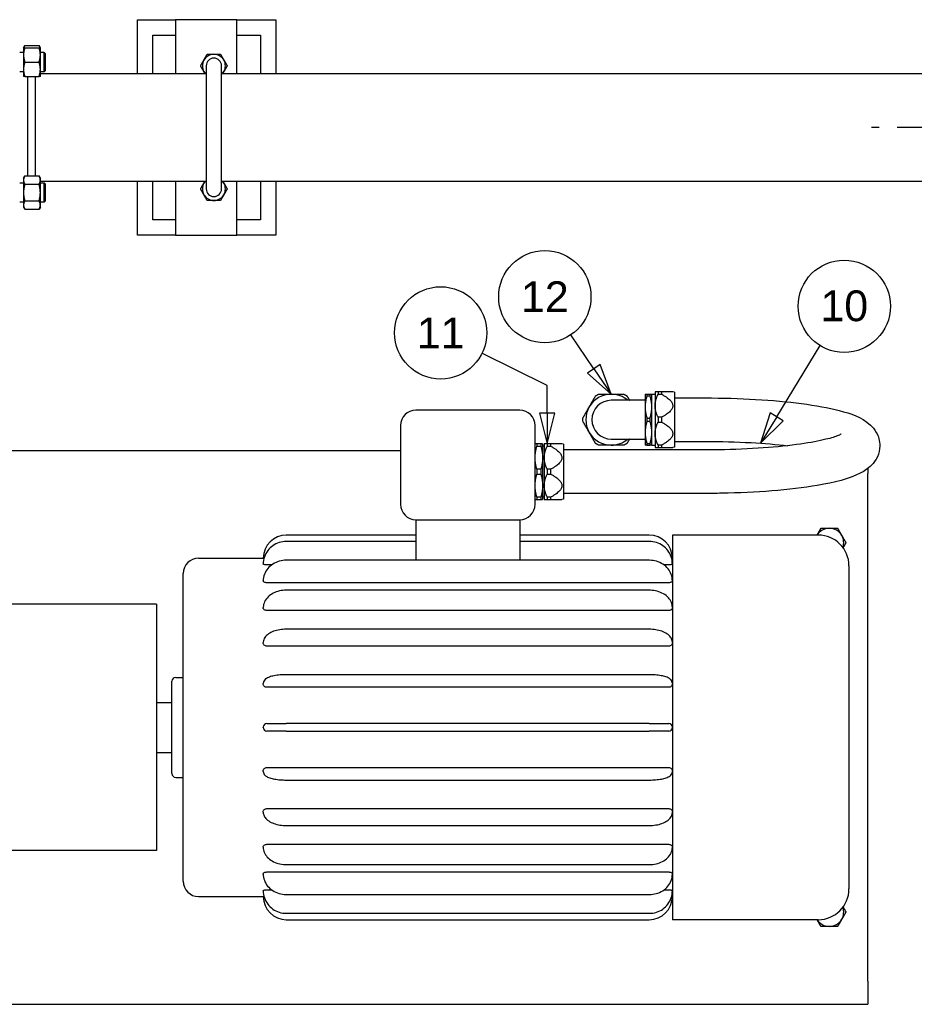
# Paper-space layout 'SHEET_2' of a CAD drawing. Header units: inches. Extents: x 2 to 369, y 6 to 267.
# Tile 33 of 64: x 119 to 148, y 82 to 114. Entities that reach past the tile are written whole.
import ezdxf

# ---------------------------------------------------------------- set-up
doc = ezdxf.new("R2010")
doc.units = ezdxf.units.IN
doc.header["$LTSCALE"] = 8
doc.header["$MEASUREMENT"] = 0
doc.linetypes.add('CHAIN', pattern=[0.7087, 0.4724, -0.0591, 0.1181, -0.0591])
doc.layers.get('0').update_dxf_attribs({"lineweight": 25})
doc.layers.add('CENTER', color=7, linetype='CHAIN', lineweight=25)
doc.layers.add('DIMEN', color=7, linetype='Continuous', lineweight=25)
doc.styles.add('Current-ANSI', font='arial.ttf')

# ---------------------------------------------------------------- blocks, each defined once
blk = doc.blocks.new('Balloon39')
at = {"layer": 'DIMEN', "linetype": 'Continuous', "lineweight": 25}
for p, q in [((17.1852, 12.8476), (17.0908, 12.9862)), ((17.211, 12.8652), (17.1594, 12.83)), ((17.1852, 12.8476), (17.2556, 12.7443)), ((17.2556, 12.7443), (17.211, 12.8652)), ((17.1594, 12.83), (17.2556, 12.7443))]:
    blk.add_line(p, q, dxfattribs=at)
at = {"layer": 'DIMEN', "linetype": 'Continuous', "lineweight": 25, "flags": 128}
blk.add_lwpolyline([(17.1594, 12.83), (17.2556, 12.7443), (17.211, 12.8652), (17.1594, 12.83)], dxfattribs=at)
at = {"layer": 'DIMEN'}
blk.add_circle((16.9856, 13.1405), 0.1875, dxfattribs=at)
blk.add_solid([(17.1594, 12.83), (17.2556, 12.7443), (17.211, 12.8652), (17.1594, 12.83)], dxfattribs=at)
at = {"layer": 'DIMEN', "insert": (16.9856, 13.1405), "char_height": 0.125, "attachment_point": 5, "style": 'Current-ANSI'}
blk.add_mtext('12', dxfattribs=at)
blk = doc.blocks.new('Balloon40')
at = {"layer": 'DIMEN', "linetype": 'Continuous', "lineweight": 25}
for p, q in [((17.9277, 12.6519), (18.1049, 12.942)), ((17.9011, 12.6682), (17.8626, 12.5453)), ((17.9277, 12.6519), (17.8626, 12.5453)), ((17.9544, 12.6357), (17.9011, 12.6682)), ((17.8626, 12.5453), (17.9544, 12.6357))]:
    blk.add_line(p, q, dxfattribs=at)
at = {"layer": 'DIMEN', "linetype": 'Continuous', "lineweight": 25, "flags": 128}
blk.add_lwpolyline([(17.9011, 12.6682), (17.8626, 12.5453), (17.9544, 12.6357), (17.9011, 12.6682)], dxfattribs=at)
at = {"layer": 'DIMEN'}
blk.add_circle((18.2024, 13.1017), 0.1875, dxfattribs=at)
blk.add_solid([(17.9011, 12.6682), (17.8626, 12.5453), (17.9544, 12.6357), (17.9011, 12.6682)], dxfattribs=at)
at = {"layer": 'DIMEN', "insert": (18.2024, 13.1028), "char_height": 0.125, "attachment_point": 5, "style": 'Current-ANSI'}
blk.add_mtext('10', dxfattribs=at)
blk = doc.blocks.new('Balloon41')
at = {"layer": 'DIMEN', "linetype": 'Continuous', "lineweight": 25}
for p, q in [((16.9955, 12.7797), (16.73, 12.9108)), ((16.9955, 12.6679), (16.9955, 12.7797)), ((16.9642, 12.6679), (16.9955, 12.5429)), ((17.0267, 12.6679), (16.9642, 12.6679)), ((16.9955, 12.6679), (16.9955, 12.5429)), ((16.9955, 12.5429), (17.0267, 12.6679))]:
    blk.add_line(p, q, dxfattribs=at)
at = {"layer": 'DIMEN', "linetype": 'Continuous', "lineweight": 25, "flags": 128}
blk.add_lwpolyline([(16.9642, 12.6679), (16.9955, 12.5429), (17.0267, 12.6679), (16.9642, 12.6679)], dxfattribs=at)
at = {"layer": 'DIMEN'}
blk.add_circle((16.5625, 12.9935), 0.1875, dxfattribs=at)
blk.add_solid([(16.9642, 12.6679), (16.9955, 12.5429), (17.0267, 12.6679), (16.9642, 12.6679)], dxfattribs=at)
at = {"layer": 'DIMEN', "insert": (16.5625, 12.9935), "char_height": 0.125, "attachment_point": 5, "style": 'Current-ANSI'}
blk.add_mtext('11', dxfattribs=at)

psp = doc.layouts.new('SHEET_2')

# ---------------------------------------------------------------- linework, layer by layer
for p, q in [((122.639, 112.378), (122.639, 114.128)), ((122.639, 114.128), (123.877, 114.128)), ((125.877, 114.128), (123.877, 114.128)), ((123.877, 114.128), (123.877, 112.378)), ((125.877, 114.128), (127.139, 114.128)), ((125.877, 112.378), (125.877, 114.128)), ((127.139, 114.128), (127.139, 112.378)), ((123.139, 113.628), (123.877, 113.628)), ((123.139, 112.378), (123.139, 113.628)), ((125.877, 113.628), (126.639, 113.628)), ((126.639, 113.628), (126.639, 112.378)), ((118.939, 113.218), (118.981, 113.29)), ((118.981, 113.29), (119.444, 113.29)), ((119.486, 113.218), (119.444, 113.29)), ((118.939, 113.061), (118.814, 113.061)), ((118.939, 113.218), (118.939, 112.983)), ((118.939, 112.983), (118.939, 112.515)), ((118.981, 113.218), (119.444, 113.218)), ((119.486, 112.983), (119.486, 113.218)), ((119.611, 113.061), (119.486, 113.061)), ((119.486, 112.515), (119.486, 112.983)), ((119.611, 112.436), (119.611, 113.061)), ((119.643, 113.03), (119.611, 113.061)), ((119.643, 113.03), (119.643, 112.468)), ((118.981, 112.749), (119.444, 112.749)), ((118.939, 112.436), (118.814, 112.436)), ((118.939, 112.515), (118.939, 112.28)), ((119.486, 112.28), (119.486, 112.515)), ((119.611, 112.436), (119.486, 112.436)), ((119.486, 112.378), (124.877, 112.378)), ((119.643, 112.468), (119.611, 112.436)), ((124.877, 112.628), (124.877, 108.628)), ((125.377, 108.628), (125.377, 112.628)), ((125.377, 112.378), (150.117, 112.378)), ((118.981, 112.28), (119.444, 112.28)), ((119.064, 112.28), (119.064, 109.048)), ((119.314, 112.28), (119.314, 109.048)), ((118.939, 108.819), (118.814, 108.819)), ((118.939, 108.975), (118.981, 109.048)), ((118.939, 108.975), (118.939, 108.912)), ((118.939, 108.912), (118.939, 108.506)), ((118.981, 109.048), (119.444, 109.048)), ((119.486, 108.975), (119.444, 109.048)), ((119.486, 108.912), (119.486, 108.975)), ((119.486, 108.506), (119.486, 108.912)), ((119.486, 108.878), (124.877, 108.878)), ((119.611, 108.819), (119.486, 108.819)), ((119.611, 108.194), (119.611, 108.819)), ((119.643, 108.788), (119.611, 108.819)), ((122.639, 107.128), (122.639, 108.878)), ((123.139, 107.628), (123.139, 108.878)), ((123.877, 108.878), (123.877, 107.128)), ((125.377, 108.878), (150.117, 108.878)), ((125.877, 107.128), (125.877, 108.878)), ((126.639, 108.878), (126.639, 107.628)), ((127.139, 108.878), (127.139, 107.128)), ((118.939, 108.506), (118.939, 108.1)), ((118.981, 108.777), (119.444, 108.777)), ((119.486, 108.1), (119.486, 108.506)), ((119.643, 108.788), (119.643, 108.225)), ((118.939, 108.194), (118.814, 108.194)), ((118.981, 108.236), (119.444, 108.236)), ((119.611, 108.194), (119.486, 108.194)), ((119.643, 108.225), (119.611, 108.194)), ((118.939, 108.1), (118.939, 108.038)), ((118.939, 108.038), (118.981, 107.965)), ((118.981, 107.965), (119.444, 107.965)), ((119.486, 108.038), (119.444, 107.965)), ((119.486, 108.038), (119.486, 108.1)), ((123.877, 107.628), (123.139, 107.628)), ((126.639, 107.628), (125.877, 107.628)), ((123.877, 107.128), (122.639, 107.128)), ((123.877, 107.128), (125.877, 107.128)), ((127.139, 107.128), (125.877, 107.128)), ((139.146, 101.955), (139.146, 101.541)), ((139.204, 101.955), (139.306, 101.955)), ((139.204, 101.903), (139.306, 101.903)), ((139.363, 101.541), (139.363, 101.955)), ((139.363, 101.954), (139.469, 101.954)), ((139.469, 102.033), (139.469, 101.58)), ((139.677, 102.033), (139.568, 102.033)), ((139.568, 102.033), (139.568, 101.956)), ((139.568, 101.956), (139.677, 101.956)), ((139.677, 102.033), (139.677, 101.956)), ((140.099, 102.018), (140.045, 102.033)), ((140.099, 102.018), (140.099, 100.237)), ((140.099, 101.834), (141.099, 101.834)), ((139.146, 101.758), (138.044, 101.758)), ((139.146, 101.541), (139.146, 100.714)), ((139.363, 100.714), (139.363, 101.541)), ((139.469, 101.58), (139.469, 100.675)), ((135.069, 101.438), (131.694, 101.438)), ((139.204, 101.179), (139.306, 101.179)), ((139.677, 101.205), (139.568, 101.205)), ((139.568, 101.205), (139.568, 101.05)), ((139.677, 101.205), (139.677, 101.05)), ((131.194, 100.938), (131.194, 98.378)), ((135.569, 98.378), (135.569, 100.938)), ((139.204, 101.076), (139.306, 101.076)), ((139.568, 101.05), (139.677, 101.05)), ((138.044, 100.498), (139.146, 100.498)), ((139.146, 100.714), (139.146, 100.301)), ((139.363, 100.301), (139.363, 100.714)), ((139.469, 100.675), (139.469, 100.222)), ((135.757, 100.343), (135.626, 100.343)), ((135.626, 100.343), (135.626, 100.266)), ((135.626, 100.266), (135.757, 100.266)), ((135.757, 100.343), (135.757, 100.266)), ((135.813, 100.343), (135.813, 99.89)), ((135.865, 100.264), (135.813, 100.264)), ((135.865, 100.343), (135.865, 99.89)), ((136.073, 100.343), (135.964, 100.343)), ((135.964, 100.343), (135.964, 100.266)), ((135.964, 100.266), (136.073, 100.266)), ((136.073, 100.343), (136.073, 100.266)), ((136.495, 100.328), (136.441, 100.343)), ((136.495, 100.328), (136.495, 98.547)), ((139.204, 100.352), (139.306, 100.352)), ((139.204, 100.301), (139.306, 100.301)), ((139.363, 100.301), (139.469, 100.301)), ((139.677, 100.299), (139.568, 100.299)), ((139.568, 100.299), (139.568, 100.222)), ((139.568, 100.222), (139.677, 100.222)), ((139.677, 100.299), (139.677, 100.222)), ((140.099, 100.237), (140.045, 100.222)), ((140.099, 100.421), (141.099, 100.421)), ((98.382, 100.128), (131.194, 100.128)), ((135.813, 99.89), (135.813, 98.985)), ((135.865, 99.89), (135.865, 98.985)), ((141.099, 100.144), (136.495, 100.144)), ((146.382, 99.54), (146.382, 99.378)), ((135.757, 99.515), (135.626, 99.515)), ((135.626, 99.515), (135.626, 99.36)), ((135.626, 99.36), (135.757, 99.36)), ((135.757, 99.515), (135.757, 99.36)), ((136.073, 99.515), (135.964, 99.515)), ((135.964, 99.515), (135.964, 99.36)), ((135.964, 99.36), (136.073, 99.36)), ((136.073, 99.515), (136.073, 99.36)), ((146.382, 82.878), (146.382, 99.378)), ((135.813, 98.985), (135.813, 98.532)), ((135.865, 98.985), (135.865, 98.532)), ((135.757, 98.609), (135.626, 98.609)), ((135.626, 98.609), (135.626, 98.532)), ((135.757, 98.609), (135.757, 98.532)), ((135.865, 98.611), (135.813, 98.611)), ((136.073, 98.609), (135.964, 98.609)), ((135.964, 98.609), (135.964, 98.532)), ((136.073, 98.609), (136.073, 98.532)), ((141.099, 98.731), (136.495, 98.731)), ((135.626, 98.532), (135.757, 98.532)), ((135.964, 98.532), (136.073, 98.532)), ((136.495, 98.547), (136.441, 98.532)), ((131.694, 97.878), (131.694, 96.559)), ((131.694, 97.878), (135.069, 97.878)), ((135.069, 97.878), (135.069, 96.559)), ((131.694, 97.378), (127.482, 97.378)), ((139.282, 97.378), (135.069, 97.378)), ((140.032, 97.378), (140.032, 84.878)), ((144.772, 97.378), (140.032, 97.378)), ((131.694, 97.17), (127.482, 97.17)), ((139.282, 97.17), (135.069, 97.17)), ((124.632, 96.628), (126.732, 96.628)), ((126.732, 96.628), (126.732, 96.628)), ((126.732, 96.44), (126.732, 96.441)), ((126.732, 96.439), (126.732, 96.44)), ((126.732, 96.439), (126.732, 96.439)), ((127.004, 96.406), (126.852, 96.406)), ((139.282, 96.559), (127.482, 96.559)), ((139.912, 96.406), (139.76, 96.406)), ((145.772, 96.378), (145.772, 85.878)), ((124.132, 86.128), (124.132, 96.128)), ((126.732, 95.891), (126.732, 95.893)), ((126.732, 95.888), (126.732, 95.891)), ((126.732, 95.888), (126.732, 95.888)), ((139.912, 95.827), (126.852, 95.827)), ((139.282, 95.586), (127.482, 95.586)), ((123.257, 95.128), (113.257, 95.128)), ((123.257, 95.128), (123.257, 87.128)), ((126.732, 95.017), (126.732, 95.02)), ((126.732, 95.013), (126.732, 95.017)), ((126.732, 95.013), (126.732, 95.013)), ((139.912, 94.927), (126.852, 94.927)), ((139.282, 94.317), (127.482, 94.317)), ((126.732, 93.878), (126.732, 93.882)), ((126.732, 93.873), (126.732, 93.878)), ((126.732, 93.873), (126.732, 93.873)), ((139.912, 93.769), (126.852, 93.769)), ((139.282, 92.839), (127.482, 92.839)), ((123.762, 89.628), (123.762, 92.628)), ((123.887, 92.753), (124.132, 92.753)), ((126.732, 92.551), (126.732, 92.556)), ((126.732, 92.546), (126.732, 92.551)), ((139.912, 92.43), (126.852, 92.43)), ((123.257, 91.94), (123.762, 91.94)), ((126.852, 91.253), (127.482, 91.253)), ((139.282, 91.253), (127.482, 91.253)), ((139.282, 91.253), (139.912, 91.253)), ((126.732, 91.128), (126.732, 91.133)), ((126.732, 91.123), (126.732, 91.128)), ((127.482, 91.003), (126.852, 91.003)), ((127.482, 91.003), (139.282, 91.003)), ((139.912, 91.003), (139.282, 91.003)), ((123.257, 90.315), (123.762, 90.315)), ((126.732, 89.704), (126.732, 89.709)), ((126.732, 89.699), (126.732, 89.704)), ((126.852, 89.825), (139.912, 89.825)), ((123.887, 89.503), (124.132, 89.503)), ((127.482, 89.416), (139.282, 89.416)), ((126.732, 88.382), (126.732, 88.382)), ((126.732, 88.378), (126.732, 88.382)), ((126.732, 88.373), (126.732, 88.378)), ((126.852, 88.487), (139.912, 88.487)), ((127.482, 87.938), (139.282, 87.938)), ((123.257, 87.128), (113.257, 87.128)), ((126.732, 87.242), (126.732, 87.242)), ((126.732, 87.238), (126.732, 87.242)), ((126.732, 87.235), (126.732, 87.238)), ((126.852, 87.328), (139.912, 87.328)), ((126.852, 86.428), (139.912, 86.428)), ((127.482, 86.669), (139.282, 86.669)), ((126.732, 86.367), (126.732, 86.367)), ((126.732, 86.364), (126.732, 86.367)), ((126.732, 86.362), (126.732, 86.364)), ((126.732, 85.816), (126.732, 85.816)), ((126.732, 85.815), (126.732, 85.816)), ((126.732, 85.814), (126.732, 85.815)), ((126.852, 85.849), (127.004, 85.849)), ((139.76, 85.849), (139.912, 85.849)), ((124.632, 85.628), (126.732, 85.628)), ((126.732, 85.628), (126.732, 85.628)), ((127.482, 85.696), (139.282, 85.696)), ((127.482, 85.085), (139.282, 85.085)), ((127.482, 84.878), (139.282, 84.878)), ((144.772, 84.878), (140.032, 84.878)), ((146.382, 82.878), (146.382, 82.128)), ((98.382, 82.128), (146.382, 82.128))]:
    psp.add_line(p, q)
for centre, radius, start, end in [((125.127, 112.628), 0.375, 90, 150), ((125.127, 112.628), 0.375, 30, 90), ((125.127, 112.628), 0.375, 150, 210), ((125.127, 112.628), 0.25, 0, 180), ((125.127, 112.628), 0.375, 330, 30), ((125.127, 112.628), 0.375, 210, 221.8103), ((125.127, 112.628), 0.375, 318.1897, 330), ((125.127, 108.628), 0.375, 150, 210), ((125.127, 108.628), 0.375, 138.1897, 150), ((125.127, 108.628), 0.375, 30, 41.8103), ((125.127, 108.628), 0.375, 330, 30), ((125.127, 108.628), 0.25, 180, 0), ((125.127, 108.628), 0.375, 210, 270), ((125.127, 108.628), 0.375, 270, 330), ((138.044, 101.128), 0.827, 90, 150), ((138.044, 101.128), 0.827, 49.6222, 90), ((138.044, 101.128), 0.827, 150, 210), ((138.044, 101.128), 0.63, 90, 270), ((131.694, 100.938), 0.5, 90, 180), ((135.069, 100.938), 0.5, 0, 90), ((138.044, 101.128), 0.827, 210, 270), ((138.044, 101.128), 0.827, 270, 310.3778), ((131.694, 98.378), 0.5, 180, 270), ((135.069, 98.378), 0.5, 270, 0), ((127.482, 96.628), 0.75, 90, 180), ((139.282, 96.628), 0.75, 0, 90), ((145.132, 97.128), 0.469, 90, 147.7883), ((144.772, 96.378), 1, 0, 90), ((145.132, 97.128), 0.469, 30, 90), ((145.132, 97.128), 0.469, 340.8295, 30), ((124.632, 96.128), 0.5, 90, 180), ((123.887, 92.628), 0.125, 90, 180), ((126.852, 91.133), 0.12, 90, 180), ((139.912, 91.133), 0.12, 0, 90), ((126.852, 91.123), 0.12, 180, 270), ((139.912, 91.123), 0.12, 270, 0), ((123.887, 89.628), 0.125, 180, 270), ((124.632, 86.128), 0.5, 180, 270), ((144.772, 85.878), 1, 270, 0), ((127.482, 85.628), 0.75, 180, 270), ((139.282, 85.628), 0.75, 270, 0), ((145.132, 85.128), 0.469, 330, 19.1705), ((145.132, 85.128), 0.469, 212.2117, 270), ((145.132, 85.128), 0.469, 270, 330)]:
    psp.add_arc(centre, radius, start, end)
for points, weights in [([(118.981, 113.29), (118.959, 113.252), (118.949, 113.218)], [1.10906450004, 1.10058521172, 1.07037081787]), ([(119.477, 113.218), (119.467, 113.252), (119.444, 113.29)], [1.07037081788, 1.10058521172, 1.10906450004]), ([(118.939, 113.218), (118.939, 113.218), (118.981, 113.218)], [1, 1.0930923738, 1.10906450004]), ([(118.981, 113.218), (118.939, 113.092), (118.939, 112.983)], [1.10906450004, 1.0930923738, 1]), ([(118.939, 112.983), (118.939, 112.875), (118.981, 112.749)], [1, 1.0930923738, 1.10906450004]), ([(119.444, 113.218), (119.486, 113.218), (119.486, 113.218)], [1.10906450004, 1.0930923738, 1]), ([(119.486, 112.983), (119.486, 113.092), (119.444, 113.218)], [1, 1.0930923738, 1.10906450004]), ([(119.444, 112.749), (119.486, 112.875), (119.486, 112.983)], [1.10906450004, 1.0930923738, 1]), ([(124.802, 112.815), (124.852, 112.902), (124.91, 113.003)], [1, 1.0930923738, 1.10906450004]), ([(124.91, 113.003), (125.026, 113.003), (125.127, 113.003)], [1.10906450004, 1.0930923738, 1]), ([(125.127, 113.003), (125.227, 113.003), (125.343, 113.003)], [1, 1.0930923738, 1.10906450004]), ([(125.343, 113.003), (125.401, 112.902), (125.452, 112.815)], [1.10906450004, 1.0930923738, 1]), ([(118.981, 112.749), (118.939, 112.623), (118.939, 112.515)], [1.10906450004, 1.0930923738, 1]), ([(119.486, 112.515), (119.486, 112.623), (119.444, 112.749)], [1, 1.0930923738, 1.10906450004]), ([(124.694, 112.628), (124.752, 112.728), (124.802, 112.815)], [1.10906450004, 1.0930923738, 1]), ([(125.452, 112.815), (125.502, 112.728), (125.56, 112.628)], [1, 1.0930923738, 1.10906450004]), ([(118.939, 112.515), (118.939, 112.406), (118.981, 112.28)], [1, 1.0930923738, 1.10906450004]), ([(119.444, 112.28), (119.486, 112.406), (119.486, 112.515)], [1.10906450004, 1.0930923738, 1]), ([(124.802, 112.44), (124.752, 112.527), (124.694, 112.628)], [1, 1.0930923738, 1.10906450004]), ([(124.838, 112.378), (124.82, 112.409), (124.802, 112.44)], [1.0538139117, 1.03125299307, 1]), ([(125.452, 112.44), (125.434, 112.409), (125.416, 112.378)], [1, 1.03125299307, 1.0538139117]), ([(125.56, 112.628), (125.502, 112.527), (125.452, 112.44)], [1.10906450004, 1.0930923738, 1]), ([(118.981, 112.28), (118.939, 112.28), (118.939, 112.28)], [1.10906450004, 1.0930923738, 1]), ([(119.486, 112.28), (119.486, 112.28), (119.444, 112.28)], [1, 1.0930923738, 1.10906450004]), ([(118.981, 109.048), (118.939, 108.975), (118.939, 108.912)], [1.10906450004, 1.0930923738, 1]), ([(118.939, 108.912), (118.939, 108.849), (118.981, 108.777)], [1, 1.0930923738, 1.10906450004]), ([(119.486, 108.912), (119.486, 108.975), (119.444, 109.048)], [1, 1.0930923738, 1.10906450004]), ([(119.444, 108.777), (119.486, 108.849), (119.486, 108.912)], [1.10906450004, 1.0930923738, 1]), ([(124.694, 108.628), (124.752, 108.728), (124.802, 108.815)], [1.10906450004, 1.0930923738, 1]), ([(124.802, 108.815), (124.82, 108.846), (124.838, 108.878)], [1, 1.03125299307, 1.0538139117]), ([(125.416, 108.878), (125.434, 108.846), (125.452, 108.815)], [1.0538139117, 1.03125299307, 1]), ([(125.452, 108.815), (125.502, 108.728), (125.56, 108.628)], [1, 1.0930923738, 1.10906450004]), ([(118.981, 108.777), (118.939, 108.632), (118.939, 108.506)], [1.10906450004, 1.0930923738, 1]), ([(118.939, 108.506), (118.939, 108.381), (118.981, 108.236)], [1, 1.0930923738, 1.10906450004]), ([(119.486, 108.506), (119.486, 108.632), (119.444, 108.777)], [1, 1.0930923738, 1.10906450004]), ([(119.444, 108.236), (119.486, 108.381), (119.486, 108.506)], [1.10906450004, 1.0930923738, 1]), ([(124.802, 108.44), (124.752, 108.527), (124.694, 108.628)], [1, 1.0930923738, 1.10906450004]), ([(125.56, 108.628), (125.502, 108.527), (125.452, 108.44)], [1.10906450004, 1.0930923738, 1]), ([(118.981, 108.236), (118.939, 108.163), (118.939, 108.1)], [1.10906450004, 1.0930923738, 1]), ([(119.486, 108.1), (119.486, 108.163), (119.444, 108.236)], [1, 1.0930923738, 1.10906450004]), ([(124.91, 108.253), (124.852, 108.353), (124.802, 108.44)], [1.10906450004, 1.0930923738, 1]), ([(125.127, 108.253), (125.026, 108.253), (124.91, 108.253)], [1, 1.0930923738, 1.10906450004]), ([(125.343, 108.253), (125.227, 108.253), (125.127, 108.253)], [1.10906450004, 1.0930923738, 1]), ([(125.452, 108.44), (125.401, 108.353), (125.343, 108.253)], [1, 1.0930923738, 1.10906450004]), ([(118.939, 108.1), (118.939, 108.038), (118.981, 107.965)], [1, 1.0930923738, 1.10906450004]), ([(119.444, 107.965), (119.486, 108.038), (119.486, 108.1)], [1.10906450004, 1.0930923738, 1]), ([(137.328, 101.541), (137.427, 101.712), (137.537, 101.903)], [1, 1.0355343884, 1.01151101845]), ([(137.537, 101.903), (137.582, 101.929), (137.627, 101.955)], [1.02365082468, 1.02525793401, 1.02365082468]), ([(137.627, 101.955), (137.848, 101.955), (138.044, 101.955)], [1.01151101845, 1.0355343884, 1]), ([(138.044, 101.955), (138.241, 101.955), (138.462, 101.955)], [1, 1.0355343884, 1.01151101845]), ([(138.462, 101.955), (138.507, 101.929), (138.552, 101.903)], [1.02365082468, 1.02525793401, 1.02365082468]), ([(138.552, 101.903), (138.595, 101.828), (138.636, 101.758)], [1.01151101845, 1.02081958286, 1.02118612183]), ([(139.146, 101.955), (139.146, 101.955), (139.204, 101.955)], [1, 1.0355343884, 1.01151101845]), ([(139.204, 101.903), (139.146, 101.712), (139.146, 101.541)], [1.01151101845, 1.0355343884, 1]), ([(139.204, 101.955), (139.202, 101.929), (139.204, 101.903)], [1.02365082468, 1.02525793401, 1.02365082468]), ([(139.306, 101.955), (139.363, 101.955), (139.363, 101.955)], [1.01151101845, 1.0355343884, 1]), ([(139.306, 101.903), (139.308, 101.929), (139.306, 101.955)], [1.02365082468, 1.02525793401, 1.02365082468]), ([(139.363, 101.541), (139.363, 101.712), (139.306, 101.903)], [1, 1.0355343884, 1.01151101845]), ([(139.568, 102.033), (139.469, 102.033), (139.469, 102.033)], [1, 1.02683486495, 1]), ([(139.469, 101.58), (139.469, 101.758), (139.568, 101.956)], [1, 1.02683486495, 1]), ([(140.045, 102.033), (140.045, 102.033), (139.677, 102.033)], [1.05438983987, 1.05438983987, 1]), ([(139.677, 101.956), (140.377, 101.58), (139.677, 101.205)], [1, 1.10877967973, 1]), ([(137.119, 101.179), (137.23, 101.371), (137.328, 101.541)], [1.01151101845, 1.0355343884, 1]), ([(139.146, 101.541), (139.146, 101.371), (139.204, 101.179)], [1, 1.0355343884, 1.01151101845]), ([(139.306, 101.179), (139.363, 101.371), (139.363, 101.541)], [1.01151101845, 1.0355343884, 1]), ([(139.568, 101.205), (139.469, 101.402), (139.469, 101.58)], [1, 1.02683486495, 1]), ([(137.119, 101.076), (137.119, 101.128), (137.119, 101.179)], [1.02365082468, 1.02525793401, 1.02365082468]), ([(139.204, 101.179), (139.202, 101.128), (139.204, 101.076)], [1.02365082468, 1.02525793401, 1.02365082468]), ([(139.306, 101.076), (139.308, 101.128), (139.306, 101.179)], [1.02365082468, 1.02525793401, 1.02365082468]), ([(137.328, 100.714), (137.23, 100.885), (137.119, 101.076)], [1, 1.0355343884, 1.01151101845]), ([(139.204, 101.076), (139.146, 100.885), (139.146, 100.714)], [1.01151101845, 1.0355343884, 1]), ([(139.363, 100.714), (139.363, 100.885), (139.306, 101.076)], [1, 1.0355343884, 1.01151101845]), ([(139.469, 100.675), (139.469, 100.853), (139.568, 101.05)], [1, 1.02683486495, 1]), ([(139.677, 101.05), (140.377, 100.675), (139.677, 100.299)], [1, 1.10877967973, 1]), ([(137.537, 100.352), (137.427, 100.544), (137.328, 100.714)], [1.01151101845, 1.0355343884, 1]), ([(138.636, 100.498), (138.595, 100.428), (138.552, 100.352)], [1.02118612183, 1.02081958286, 1.01151101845]), ([(139.146, 100.714), (139.146, 100.544), (139.204, 100.352)], [1, 1.0355343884, 1.01151101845]), ([(139.306, 100.352), (139.363, 100.544), (139.363, 100.714)], [1.01151101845, 1.0355343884, 1]), ([(139.568, 100.299), (139.469, 100.497), (139.469, 100.675)], [1, 1.02683486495, 1]), ([(135.626, 100.343), (135.569, 100.343), (135.569, 100.343)], [1, 1.02683486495, 1]), ([(135.569, 99.89), (135.569, 100.068), (135.626, 100.266)], [1, 1.02683486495, 1]), ([(135.813, 100.343), (135.813, 100.343), (135.757, 100.343)], [1, 1.02683486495, 1]), ([(135.757, 100.266), (135.813, 100.068), (135.813, 99.89)], [1, 1.02683486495, 1]), ([(135.964, 100.343), (135.865, 100.343), (135.865, 100.343)], [1, 1.02683486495, 1]), ([(135.865, 99.89), (135.865, 100.068), (135.964, 100.266)], [1, 1.02683486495, 1]), ([(136.441, 100.343), (136.441, 100.343), (136.073, 100.343)], [1.05438983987, 1.05438983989, 1]), ([(136.073, 100.266), (136.772, 99.89), (136.073, 99.515)], [1, 1.10877967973, 1]), ([(137.627, 100.301), (137.582, 100.327), (137.537, 100.352)], [1.02365082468, 1.02525793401, 1.02365082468]), ([(138.044, 100.301), (137.848, 100.301), (137.627, 100.301)], [1, 1.0355343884, 1.01151101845]), ([(138.462, 100.301), (138.241, 100.301), (138.044, 100.301)], [1.01151101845, 1.0355343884, 1]), ([(138.552, 100.352), (138.507, 100.327), (138.462, 100.301)], [1.02365082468, 1.02525793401, 1.02365082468]), ([(139.204, 100.301), (139.146, 100.301), (139.146, 100.301)], [1.01151101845, 1.0355343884, 1]), ([(139.204, 100.352), (139.202, 100.327), (139.204, 100.301)], [1.02365082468, 1.02525793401, 1.02365082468]), ([(139.306, 100.301), (139.308, 100.327), (139.306, 100.352)], [1.02365082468, 1.02525793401, 1.02365082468]), ([(139.363, 100.301), (139.363, 100.301), (139.306, 100.301)], [1, 1.0355343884, 1.01151101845]), ([(139.469, 100.222), (139.469, 100.222), (139.568, 100.222)], [1, 1.02683486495, 1]), ([(139.677, 100.222), (140.045, 100.222), (140.045, 100.222)], [1, 1.05438983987, 1.05438983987]), ([(135.626, 99.515), (135.569, 99.712), (135.569, 99.89)], [1, 1.02683486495, 1]), ([(135.813, 99.89), (135.813, 99.712), (135.757, 99.515)], [1, 1.02683486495, 1]), ([(135.964, 99.515), (135.865, 99.712), (135.865, 99.89)], [1, 1.02683486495, 1]), ([(135.569, 98.985), (135.569, 99.163), (135.626, 99.36)], [1, 1.02683486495, 1]), ([(135.757, 99.36), (135.813, 99.163), (135.813, 98.985)], [1, 1.02683486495, 1]), ([(135.865, 98.985), (135.865, 99.163), (135.964, 99.36)], [1, 1.02683486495, 1]), ([(136.073, 99.36), (136.772, 98.985), (136.073, 98.609)], [1, 1.10877967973, 1]), ([(135.626, 98.609), (135.569, 98.807), (135.569, 98.985)], [1, 1.02683486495, 1]), ([(135.813, 98.985), (135.813, 98.807), (135.757, 98.609)], [1, 1.02683486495, 1]), ([(135.964, 98.609), (135.865, 98.807), (135.865, 98.985)], [1, 1.02683486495, 1]), ([(135.569, 98.532), (135.569, 98.532), (135.626, 98.532)], [1, 1.02683486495, 1]), ([(135.757, 98.532), (135.813, 98.532), (135.813, 98.532)], [1, 1.02683486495, 1]), ([(135.865, 98.532), (135.865, 98.532), (135.964, 98.532)], [1, 1.02683486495, 1]), ([(136.073, 98.532), (136.441, 98.532), (136.441, 98.532)], [1, 1.05438983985, 1.05438983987]), ([(144.735, 97.378), (144.793, 97.479), (144.861, 97.597)], [1.00486071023, 1.03534504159, 1]), ([(144.861, 97.597), (145.006, 97.597), (145.132, 97.597)], [1, 1.0379548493, 1]), ([(145.132, 97.597), (145.258, 97.597), (145.403, 97.597)], [1, 1.0379548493, 1]), ([(145.403, 97.597), (145.475, 97.471), (145.538, 97.362)], [1, 1.0379548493, 1]), ([(145.538, 97.362), (145.601, 97.253), (145.673, 97.128)], [1, 1.0379548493, 1]), ([(145.673, 97.128), (145.624, 97.042), (145.58, 96.966)], [1, 1.02561486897, 1.016655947]), ([(145.673, 85.128), (145.601, 85.002), (145.538, 84.893)], [1, 1.0379548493, 1]), ([(145.58, 85.289), (145.624, 85.213), (145.673, 85.128)], [1.01665594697, 1.02561486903, 1]), ([(144.861, 84.659), (144.793, 84.776), (144.735, 84.878)], [1, 1.03534504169, 1.00486071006]), ([(145.538, 84.893), (145.475, 84.784), (145.403, 84.659)], [1, 1.0379548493, 1]), ([(145.132, 84.659), (145.006, 84.659), (144.861, 84.659)], [1, 1.0379548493, 1]), ([(145.403, 84.659), (145.258, 84.659), (145.132, 84.659)], [1, 1.0379548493, 1])]:
    psp.add_rational_spline(points, weights, degree=2)
for points, knots in [([(141.099, 101.834), (141.655, 101.834), (142.211, 101.819), (143.27, 101.757), (143.774, 101.712), (144.694, 101.591), (145.106, 101.516), (145.854, 101.319), (146.16, 101.238), (146.534, 100.892), (146.602, 100.815), (146.727, 100.595), (146.777, 100.438), (146.774, 100.149), (146.743, 100.025), (146.642, 99.804), (146.571, 99.715), (146.381, 99.524), (146.262, 99.451), (145.765, 99.196), (145.316, 99.088), (144.303, 98.915), (143.802, 98.856), (142.745, 98.772), (142.195, 98.746), (141.457, 98.733), (141.278, 98.731), (141.099, 98.731)], [1.570796, 1.570796, 1.570796, 1.570796, 1.8983, 1.8983, 2.227944, 2.227944, 2.567845, 2.567845, 2.959864, 2.959864, 3.045512, 3.045512, 3.142977, 3.142977, 3.219144, 3.219144, 3.308827, 3.308827, 3.4619, 3.4619, 3.925089, 3.925089, 4.275277, 4.275277, 4.606944, 4.606944, 4.712389, 4.712389, 4.712389, 4.712389]), ([(145.523, 100.662), (145.523, 100.662), (145.523, 100.662), (145.515, 100.657), (145.479, 100.636), (145.332, 100.576), (145.195, 100.532), (144.802, 100.435), (144.522, 100.382), (143.84, 100.284), (143.429, 100.241), (142.531, 100.176), (142.041, 100.155), (141.396, 100.145), (141.248, 100.144), (141.099, 100.144)], [3.381197, 3.381197, 3.381197, 3.381197, 3.396889, 3.396889, 3.536553, 3.536553, 3.744185, 3.744185, 4.012937, 4.012937, 4.311482, 4.311482, 4.620667, 4.620667, 4.712389, 4.712389, 4.712389, 4.712389]), ([(141.099, 100.421), (141.605, 100.421), (142.11, 100.408), (143.014, 100.358), (143.419, 100.324), (143.786, 100.283)], [1.5707963, 1.5707963, 1.5707963, 1.5707963, 1.8832766, 1.8832766, 2.1611946, 2.1611946, 2.1611946, 2.1611946]), ([(127.482, 97.17), (127.404, 97.17), (127.326, 97.158), (127.177, 97.111), (127.106, 97.077), (126.979, 96.987), (126.923, 96.933), (126.83, 96.81), (126.794, 96.741), (126.745, 96.595), (126.732, 96.518), (126.732, 96.441)], [4.712389, 4.712389, 4.712389, 4.712389, 5.026548, 5.026548, 5.340708, 5.340708, 5.654867, 5.654867, 5.969026, 5.969026, 6.283185, 6.283185, 6.283185, 6.283185]), ([(140.032, 96.441), (140.032, 96.518), (140.019, 96.595), (139.97, 96.741), (139.934, 96.81), (139.841, 96.933), (139.785, 96.987), (139.658, 97.077), (139.587, 97.111), (139.438, 97.158), (139.36, 97.17), (139.282, 97.17)], [3.141593, 3.141593, 3.141593, 3.141593, 3.455752, 3.455752, 3.769911, 3.769911, 4.08407, 4.08407, 4.39823, 4.39823, 4.712389, 4.712389, 4.712389, 4.712389]), ([(126.757, 96.627), (126.75, 96.627), (126.745, 96.627), (126.735, 96.627), (126.732, 96.628), (126.732, 96.628)], [0.2690207, 0.2690207, 0.2690207, 0.2690207, 0.3444551, 0.3444551, 0.4592741, 0.4592741, 0.4592741, 0.4592741]), ([(127.482, 96.559), (127.405, 96.559), (127.328, 96.548), (127.181, 96.507), (127.111, 96.476), (126.984, 96.396), (126.927, 96.347), (126.833, 96.235), (126.796, 96.171), (126.745, 96.038), (126.732, 95.967), (126.732, 95.895), (126.732, 95.894), (126.732, 95.893)], [4.712389, 4.712389, 4.712389, 4.712389, 5.026548, 5.026548, 5.340708, 5.340708, 5.654867, 5.654867, 5.969026, 5.969026, 6.278275, 6.278275, 6.283185, 6.283185, 6.283185, 6.283185]), ([(126.852, 96.406), (126.837, 96.406), (126.821, 96.407), (126.791, 96.411), (126.778, 96.413), (126.756, 96.419), (126.747, 96.423), (126.735, 96.431), (126.732, 96.435), (126.732, 96.439)], [0, 0, 0, 0, 0.1148181, 0.1148181, 0.2296362, 0.2296362, 0.3444551, 0.3444551, 0.4592741, 0.4592741, 0.4592741, 0.4592741]), ([(140.032, 95.893), (140.032, 95.963), (140.02, 96.032), (139.971, 96.165), (139.935, 96.227), (139.844, 96.34), (139.788, 96.39), (139.662, 96.471), (139.592, 96.503), (139.446, 96.546), (139.369, 96.558), (139.289, 96.559), (139.285, 96.559), (139.282, 96.559)], [3.141593, 3.141593, 3.141593, 3.141593, 3.446684, 3.446684, 3.755715, 3.755715, 4.069874, 4.069874, 4.384033, 4.384033, 4.698192, 4.698192, 4.712389, 4.712389, 4.712389, 4.712389]), ([(140.032, 96.439), (140.032, 96.435), (140.029, 96.431), (140.017, 96.423), (140.007, 96.419), (139.986, 96.413), (139.973, 96.411), (139.943, 96.407), (139.927, 96.406), (139.912, 96.406)], [0.4592702, 0.4592702, 0.4592702, 0.4592702, 0.5740888, 0.5740888, 0.6889075, 0.6889075, 0.8037259, 0.8037259, 0.9185443, 0.9185443, 0.9185443, 0.9185443]), ([(140.032, 96.628), (140.032, 96.628), (140.029, 96.627), (140.019, 96.627), (140.013, 96.627), (140.007, 96.627)], [0.4592702, 0.4592702, 0.4592702, 0.4592702, 0.5740888, 0.5740888, 0.6495235, 0.6495235, 0.6495235, 0.6495235]), ([(126.852, 95.827), (126.837, 95.827), (126.821, 95.829), (126.791, 95.835), (126.778, 95.84), (126.756, 95.851), (126.747, 95.858), (126.735, 95.873), (126.732, 95.881), (126.732, 95.888)], [0, 0, 0, 0, 0.1148181, 0.1148181, 0.2296362, 0.2296362, 0.3444551, 0.3444551, 0.4592741, 0.4592741, 0.4592741, 0.4592741]), ([(140.032, 95.888), (140.032, 95.881), (140.029, 95.873), (140.017, 95.858), (140.007, 95.851), (139.986, 95.84), (139.973, 95.835), (139.943, 95.829), (139.927, 95.827), (139.912, 95.827)], [0.4592702, 0.4592702, 0.4592702, 0.4592702, 0.5740888, 0.5740888, 0.6889075, 0.6889075, 0.8037259, 0.8037259, 0.9185443, 0.9185443, 0.9185443, 0.9185443]), ([(127.482, 95.586), (127.407, 95.586), (127.332, 95.577), (127.189, 95.544), (127.12, 95.52), (126.994, 95.455), (126.937, 95.415), (126.84, 95.321), (126.801, 95.267), (126.748, 95.152), (126.734, 95.092), (126.732, 95.028), (126.732, 95.024), (126.732, 95.02)], [4.712389, 4.712389, 4.712389, 4.712389, 5.026548, 5.026548, 5.340708, 5.340708, 5.654867, 5.654867, 5.969026, 5.969026, 6.264767, 6.264767, 6.283185, 6.283185, 6.283185, 6.283185]), ([(140.032, 95.02), (140.032, 95.077), (140.02, 95.135), (139.976, 95.244), (139.942, 95.296), (139.855, 95.392), (139.801, 95.434), (139.68, 95.504), (139.612, 95.532), (139.471, 95.571), (139.397, 95.582), (139.309, 95.585), (139.295, 95.586), (139.282, 95.586)], [3.141593, 3.141593, 3.141593, 3.141593, 3.420963, 3.420963, 3.713654, 3.713654, 4.027814, 4.027814, 4.341973, 4.341973, 4.656132, 4.656132, 4.712389, 4.712389, 4.712389, 4.712389]), ([(126.852, 94.927), (126.837, 94.927), (126.821, 94.929), (126.791, 94.938), (126.778, 94.945), (126.756, 94.96), (126.747, 94.97), (126.735, 94.991), (126.732, 95.002), (126.732, 95.013)], [0, 0, 0, 0, 0.1148181, 0.1148181, 0.2296362, 0.2296362, 0.3444551, 0.3444551, 0.4592741, 0.4592741, 0.4592741, 0.4592741]), ([(140.032, 95.013), (140.032, 95.002), (140.029, 94.991), (140.017, 94.97), (140.007, 94.96), (139.986, 94.945), (139.973, 94.938), (139.943, 94.929), (139.927, 94.927), (139.912, 94.927)], [0.4592702, 0.4592702, 0.4592702, 0.4592702, 0.5740891, 0.5740891, 0.6889081, 0.6889081, 0.8037262, 0.8037262, 0.9185443, 0.9185443, 0.9185443, 0.9185443]), ([(127.482, 94.317), (127.41, 94.317), (127.337, 94.311), (127.199, 94.289), (127.132, 94.272), (127.009, 94.227), (126.953, 94.2), (126.855, 94.132), (126.813, 94.092), (126.754, 94.002), (126.736, 93.952), (126.732, 93.894), (126.732, 93.888), (126.732, 93.882)], [4.712389, 4.712389, 4.712389, 4.712389, 5.026548, 5.026548, 5.340708, 5.340708, 5.654867, 5.654867, 5.969026, 5.969026, 6.250951, 6.250951, 6.283185, 6.283185, 6.283185, 6.283185]), ([(140.032, 93.882), (140.032, 93.923), (140.022, 93.965), (139.986, 94.044), (139.958, 94.082), (139.882, 94.154), (139.832, 94.187), (139.72, 94.242), (139.658, 94.264), (139.526, 94.297), (139.455, 94.308), (139.35, 94.316), (139.316, 94.317), (139.282, 94.317)], [3.141593, 3.141593, 3.141593, 3.141593, 3.365958, 3.365958, 3.62195, 3.62195, 3.936109, 3.936109, 4.250268, 4.250268, 4.564428, 4.564428, 4.712389, 4.712389, 4.712389, 4.712389]), ([(126.852, 93.769), (126.837, 93.769), (126.821, 93.771), (126.791, 93.782), (126.778, 93.79), (126.756, 93.809), (126.747, 93.82), (126.735, 93.846), (126.732, 93.86), (126.732, 93.873)], [0, 0, 0, 0, 0.1148181, 0.1148181, 0.2296362, 0.2296362, 0.3444551, 0.3444551, 0.4592741, 0.4592741, 0.4592741, 0.4592741]), ([(140.032, 93.873), (140.032, 93.86), (140.029, 93.846), (140.017, 93.82), (140.007, 93.809), (139.986, 93.79), (139.973, 93.782), (139.943, 93.771), (139.927, 93.769), (139.912, 93.769)], [0.4592702, 0.4592702, 0.4592702, 0.4592702, 0.5740888, 0.5740888, 0.6889075, 0.6889075, 0.8037259, 0.8037259, 0.9185443, 0.9185443, 0.9185443, 0.9185443]), ([(127.482, 92.839), (127.413, 92.839), (127.344, 92.836), (127.211, 92.825), (127.148, 92.817), (127.031, 92.795), (126.979, 92.781), (126.885, 92.748), (126.845, 92.729), (126.79, 92.686), (126.772, 92.668), (126.743, 92.62), (126.732, 92.589), (126.732, 92.556)], [4.712389, 4.712389, 4.712389, 4.712389, 5.026548, 5.026548, 5.340708, 5.340708, 5.654867, 5.654867, 5.969026, 5.969026, 6.125486, 6.125486, 6.283185, 6.283185, 6.283185, 6.283185]), ([(140.032, 92.556), (140.032, 92.58), (140.026, 92.604), (140.007, 92.648), (139.992, 92.666), (139.95, 92.708), (139.922, 92.725), (139.848, 92.761), (139.801, 92.777), (139.694, 92.803), (139.635, 92.814), (139.509, 92.83), (139.441, 92.835), (139.343, 92.838), (139.312, 92.839), (139.282, 92.839)], [3.141593, 3.141593, 3.141593, 3.141593, 3.257036, 3.257036, 3.394424, 3.394424, 3.632459, 3.632459, 3.946618, 3.946618, 4.260777, 4.260777, 4.574937, 4.574937, 4.712389, 4.712389, 4.712389, 4.712389]), ([(126.852, 92.43), (126.837, 92.43), (126.821, 92.433), (126.791, 92.445), (126.778, 92.454), (126.756, 92.474), (126.747, 92.488), (126.735, 92.516), (126.732, 92.532), (126.732, 92.546)], [0, 0, 0, 0, 0.1148181, 0.1148181, 0.2296362, 0.2296362, 0.3444551, 0.3444551, 0.4592741, 0.4592741, 0.4592741, 0.4592741]), ([(140.032, 92.546), (140.032, 92.532), (140.029, 92.516), (140.017, 92.488), (140.007, 92.474), (139.986, 92.454), (139.973, 92.445), (139.943, 92.433), (139.927, 92.43), (139.912, 92.43)], [0.4592702, 0.4592702, 0.4592702, 0.4592702, 0.5740888, 0.5740888, 0.6889075, 0.6889075, 0.8037259, 0.8037259, 0.9185443, 0.9185443, 0.9185443, 0.9185443]), ([(126.732, 89.709), (126.732, 89.723), (126.735, 89.739), (126.747, 89.768), (126.756, 89.781), (126.778, 89.801), (126.791, 89.81), (126.821, 89.822), (126.837, 89.825), (126.852, 89.825)], [-0.4592741, -0.4592741, -0.4592741, -0.4592741, -0.3444551, -0.3444551, -0.2296362, -0.2296362, -0.1148181, -0.1148181, 0, 0, 0, 0]), ([(126.732, 89.699), (126.732, 89.675), (126.738, 89.651), (126.757, 89.608), (126.772, 89.589), (126.813, 89.547), (126.842, 89.53), (126.916, 89.494), (126.963, 89.479), (127.07, 89.452), (127.129, 89.441), (127.255, 89.426), (127.323, 89.42), (127.421, 89.417), (127.452, 89.416), (127.482, 89.416)], [6.283185, 6.283185, 6.283185, 6.283185, 6.398628, 6.398628, 6.536016, 6.536016, 6.774051, 6.774051, 7.088211, 7.088211, 7.40237, 7.40237, 7.716529, 7.716529, 7.853982, 7.853982, 7.853982, 7.853982]), ([(139.282, 89.416), (139.351, 89.416), (139.42, 89.419), (139.553, 89.43), (139.616, 89.438), (139.733, 89.46), (139.785, 89.474), (139.879, 89.507), (139.919, 89.526), (139.974, 89.57), (139.992, 89.587), (140.021, 89.635), (140.032, 89.666), (140.032, 89.699)], [1.570796, 1.570796, 1.570796, 1.570796, 1.884956, 1.884956, 2.199115, 2.199115, 2.513274, 2.513274, 2.827433, 2.827433, 2.983893, 2.983893, 3.141593, 3.141593, 3.141593, 3.141593]), ([(139.912, 89.825), (139.927, 89.825), (139.943, 89.822), (139.973, 89.81), (139.986, 89.801), (140.007, 89.781), (140.017, 89.768), (140.029, 89.739), (140.032, 89.723), (140.032, 89.709)], [0.9185443, 0.9185443, 0.9185443, 0.9185443, 1.0333627, 1.0333627, 1.1481811, 1.1481811, 1.2629997, 1.2629997, 1.3778184, 1.3778184, 1.3778184, 1.3778184]), ([(126.732, 88.382), (126.732, 88.395), (126.735, 88.409), (126.747, 88.435), (126.756, 88.446), (126.778, 88.465), (126.791, 88.473), (126.821, 88.484), (126.837, 88.487), (126.852, 88.487)], [-0.4592741, -0.4592741, -0.4592741, -0.4592741, -0.3444551, -0.3444551, -0.2296362, -0.2296362, -0.1148181, -0.1148181, 0, 0, 0, 0]), ([(126.732, 88.373), (126.732, 88.332), (126.742, 88.291), (126.778, 88.211), (126.806, 88.174), (126.882, 88.101), (126.932, 88.068), (127.044, 88.013), (127.106, 87.991), (127.238, 87.958), (127.309, 87.947), (127.414, 87.94), (127.448, 87.938), (127.482, 87.938)], [6.283185, 6.283185, 6.283185, 6.283185, 6.507551, 6.507551, 6.763542, 6.763542, 7.077702, 7.077702, 7.391861, 7.391861, 7.70602, 7.70602, 7.853982, 7.853982, 7.853982, 7.853982]), ([(139.282, 87.938), (139.354, 87.938), (139.426, 87.944), (139.565, 87.967), (139.632, 87.983), (139.755, 88.028), (139.811, 88.056), (139.909, 88.123), (139.951, 88.163), (140.01, 88.253), (140.028, 88.303), (140.032, 88.361), (140.032, 88.367), (140.032, 88.373)], [1.570796, 1.570796, 1.570796, 1.570796, 1.884956, 1.884956, 2.199115, 2.199115, 2.513274, 2.513274, 2.827433, 2.827433, 3.109358, 3.109358, 3.141593, 3.141593, 3.141593, 3.141593]), ([(139.912, 88.487), (139.927, 88.487), (139.943, 88.484), (139.973, 88.473), (139.986, 88.465), (140.007, 88.446), (140.017, 88.435), (140.029, 88.409), (140.032, 88.395), (140.032, 88.382)], [0.9185443, 0.9185443, 0.9185443, 0.9185443, 1.0333627, 1.0333627, 1.1481811, 1.1481811, 1.2629997, 1.2629997, 1.3778184, 1.3778184, 1.3778184, 1.3778184]), ([(126.732, 87.242), (126.732, 87.253), (126.735, 87.264), (126.747, 87.285), (126.756, 87.295), (126.778, 87.31), (126.791, 87.317), (126.821, 87.326), (126.837, 87.328), (126.852, 87.328)], [-0.4592741, -0.4592741, -0.4592741, -0.4592741, -0.3444551, -0.3444551, -0.2296362, -0.2296362, -0.1148181, -0.1148181, 0, 0, 0, 0]), ([(126.732, 87.235), (126.732, 87.178), (126.743, 87.12), (126.788, 87.011), (126.822, 86.959), (126.908, 86.864), (126.963, 86.821), (127.084, 86.751), (127.151, 86.723), (127.293, 86.685), (127.367, 86.673), (127.455, 86.67), (127.469, 86.669), (127.482, 86.669)], [6.283185, 6.283185, 6.283185, 6.283185, 6.562556, 6.562556, 6.855247, 6.855247, 7.169406, 7.169406, 7.483565, 7.483565, 7.797725, 7.797725, 7.853982, 7.853982, 7.853982, 7.853982]), ([(139.282, 86.669), (139.357, 86.669), (139.432, 86.678), (139.575, 86.711), (139.644, 86.735), (139.77, 86.8), (139.827, 86.84), (139.924, 86.934), (139.963, 86.988), (140.016, 87.103), (140.03, 87.163), (140.032, 87.227), (140.032, 87.231), (140.032, 87.235)], [1.570796, 1.570796, 1.570796, 1.570796, 1.884956, 1.884956, 2.199115, 2.199115, 2.513274, 2.513274, 2.827433, 2.827433, 3.123174, 3.123174, 3.141593, 3.141593, 3.141593, 3.141593]), ([(139.912, 87.328), (139.927, 87.328), (139.943, 87.326), (139.973, 87.317), (139.986, 87.31), (140.007, 87.295), (140.017, 87.285), (140.029, 87.264), (140.032, 87.253), (140.032, 87.242)], [0.9185443, 0.9185443, 0.9185443, 0.9185443, 1.0333624, 1.0333624, 1.1481805, 1.1481805, 1.2629994, 1.2629994, 1.3778184, 1.3778184, 1.3778184, 1.3778184]), ([(126.732, 86.367), (126.732, 86.374), (126.735, 86.383), (126.747, 86.398), (126.756, 86.405), (126.778, 86.415), (126.791, 86.42), (126.821, 86.427), (126.837, 86.428), (126.852, 86.428)], [-0.4592741, -0.4592741, -0.4592741, -0.4592741, -0.3444551, -0.3444551, -0.2296362, -0.2296362, -0.1148181, -0.1148181, 0, 0, 0, 0]), ([(139.912, 86.428), (139.927, 86.428), (139.943, 86.427), (139.973, 86.42), (139.986, 86.415), (140.007, 86.405), (140.017, 86.398), (140.029, 86.383), (140.032, 86.374), (140.032, 86.367)], [0.9185443, 0.9185443, 0.9185443, 0.9185443, 1.0333627, 1.0333627, 1.1481811, 1.1481811, 1.2629997, 1.2629997, 1.3778184, 1.3778184, 1.3778184, 1.3778184]), ([(126.732, 86.362), (126.732, 86.292), (126.744, 86.223), (126.792, 86.09), (126.828, 86.028), (126.92, 85.915), (126.976, 85.865), (127.102, 85.784), (127.172, 85.752), (127.318, 85.709), (127.395, 85.697), (127.475, 85.696), (127.478, 85.696), (127.482, 85.696)], [0, 0, 0, 0, 0.305091, 0.305091, 0.614122, 0.614122, 0.928281, 0.928281, 1.242441, 1.242441, 1.5566, 1.5566, 1.570796, 1.570796, 1.570796, 1.570796]), ([(139.282, 85.696), (139.359, 85.696), (139.436, 85.707), (139.583, 85.748), (139.653, 85.779), (139.78, 85.859), (139.836, 85.908), (139.931, 86.02), (139.968, 86.084), (140.018, 86.218), (140.032, 86.288), (140.032, 86.36), (140.032, 86.361), (140.032, 86.362)], [1.570796, 1.570796, 1.570796, 1.570796, 1.884956, 1.884956, 2.199115, 2.199115, 2.513274, 2.513274, 2.827433, 2.827433, 3.136682, 3.136682, 3.141593, 3.141593, 3.141593, 3.141593]), ([(126.732, 85.816), (126.732, 85.82), (126.735, 85.824), (126.747, 85.832), (126.756, 85.836), (126.778, 85.842), (126.791, 85.844), (126.821, 85.848), (126.837, 85.849), (126.852, 85.849)], [-0.4592741, -0.4592741, -0.4592741, -0.4592741, -0.3444551, -0.3444551, -0.2296362, -0.2296362, -0.1148181, -0.1148181, 0, 0, 0, 0]), ([(126.732, 85.814), (126.732, 85.737), (126.745, 85.66), (126.794, 85.515), (126.83, 85.446), (126.923, 85.322), (126.979, 85.268), (127.106, 85.179), (127.177, 85.144), (127.326, 85.097), (127.404, 85.085), (127.482, 85.085)], [6.283185, 6.283185, 6.283185, 6.283185, 6.597345, 6.597345, 6.911504, 6.911504, 7.225663, 7.225663, 7.539822, 7.539822, 7.853982, 7.853982, 7.853982, 7.853982]), ([(139.282, 85.085), (139.36, 85.085), (139.438, 85.097), (139.587, 85.144), (139.658, 85.179), (139.785, 85.268), (139.841, 85.322), (139.934, 85.446), (139.97, 85.515), (140.019, 85.66), (140.032, 85.737), (140.032, 85.814)], [1.570796, 1.570796, 1.570796, 1.570796, 1.884956, 1.884956, 2.199115, 2.199115, 2.513274, 2.513274, 2.827433, 2.827433, 3.141593, 3.141593, 3.141593, 3.141593]), ([(139.912, 85.849), (139.927, 85.849), (139.943, 85.848), (139.973, 85.844), (139.986, 85.842), (140.007, 85.836), (140.017, 85.832), (140.029, 85.824), (140.032, 85.82), (140.032, 85.816)], [0.9185443, 0.9185443, 0.9185443, 0.9185443, 1.0333627, 1.0333627, 1.1481811, 1.1481811, 1.2629997, 1.2629997, 1.3778184, 1.3778184, 1.3778184, 1.3778184]), ([(126.732, 85.628), (126.732, 85.628), (126.735, 85.628), (126.745, 85.628), (126.75, 85.628), (126.757, 85.628)], [-0.4592741, -0.4592741, -0.4592741, -0.4592741, -0.3444551, -0.3444551, -0.2690207, -0.2690207, -0.2690207, -0.2690207]), ([(140.007, 85.628), (140.013, 85.628), (140.019, 85.628), (140.029, 85.628), (140.032, 85.628), (140.032, 85.628)], [1.187565, 1.187565, 1.187565, 1.187565, 1.2629997, 1.2629997, 1.3778184, 1.3778184, 1.3778184, 1.3778184])]:
    psp.add_open_spline(points, degree=3, knots=knots)
at = {"layer": 'CENTER', "linetype": 'CHAIN', "ltscale": 1.234655}
psp.add_line((160.752, 110.628), (146.505, 110.628), dxfattribs=at)

# ---------------------------------------------------------------- block references
at = {"layer": 'DIMEN', "xscale": 8, "yscale": 8, "zscale": 8}
for name in ['Balloon39', 'Balloon40', 'Balloon41']:
    psp.add_blockref(name, (0, 0), dxfattribs=at)

doc.saveas('drawing.dxf')
